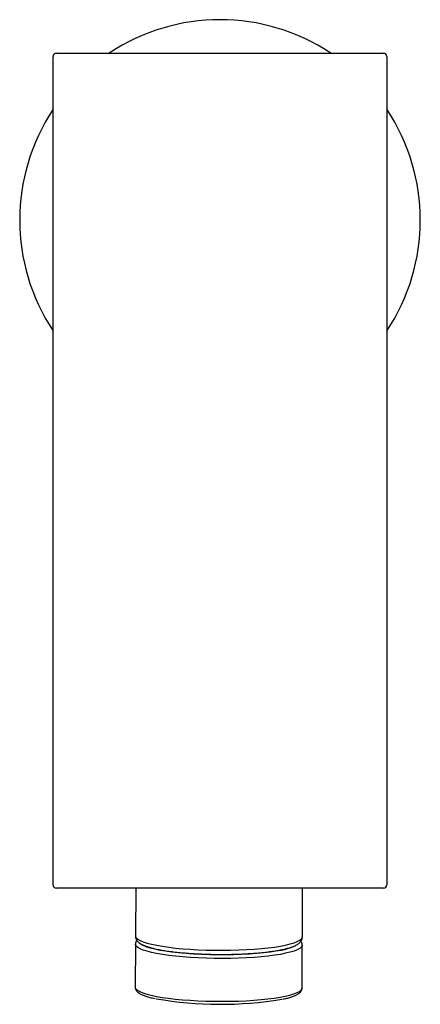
# Paper-space layout '_Posterior' of a CAD drawing. Header units: millimetres. Extents: x -41 to 79, y -187 to 108.
import ezdxf

# ---------------------------------------------------------------- set-up
doc = ezdxf.new("R2010")
doc.units = ezdxf.units.MM

psp = doc.layouts.new('_Posterior')

# ---------------------------------------------------------------- linework, layer by layer
at = {"color": 7, "linetype": 'Continuous', "lineweight": 25}
for p, q in [((-29.95, 97.66), (68.05, 97.66)), ((-30.95, -151.34), (-30.95, 96.66)), ((69.05, 96.66), (69.05, -151.34)), ((68.05, -152.34), (-29.95, -152.34)), ((-6.2, -152.34), (-6.28, -166.66)), ((43.72, -166.94), (43.8, -152.34)), ((-6.3, -169.12), (-6.37, -181.94)), ((43.63, -182.23), (43.7, -169.41))]:
    psp.add_line(p, q, dxfattribs=at)
at = {"color": 8, "linetype": 'Continuous', "lineweight": 25, "flags": 128}
for points in [[(-6.28, -166.66), (-6.26, -166.84), (-6.03, -167.24), (-5.57, -167.64), (-4.87, -168.04)], [(-4.87, -168.04), (-3.94, -168.42), (-2.8, -168.78), (-1.45, -169.13), (0.1, -169.45), (1.82, -169.75), (3.71, -170.02), (5.74, -170.26), (7.9, -170.46), (10.16, -170.63), (12.5, -170.76), (14.91, -170.86), (17.35, -170.91), (19.8, -170.93), (22.24, -170.9), (24.65, -170.84), (27, -170.74), (29.28, -170.6), (31.45, -170.42), (33.49, -170.21), (35.4, -169.96), (37.14, -169.69), (38.71, -169.39), (40.09, -169.06), (41.25, -168.71), (42.21, -168.34), (42.93, -167.96), (43.42, -167.56), (43.68, -167.16), (43.72, -166.94)], [(43.7, -169.41), (43.66, -169.63), (43.41, -170.03), (42.92, -170.42), (42.19, -170.81), (41.24, -171.17), (40.07, -171.52), (38.7, -171.85), (37.13, -172.16), (35.39, -172.43), (33.48, -172.68), (31.43, -172.89), (29.26, -173.06), (26.99, -173.2), (24.64, -173.31), (22.23, -173.37), (19.79, -173.39), (17.33, -173.38), (14.89, -173.32), (12.49, -173.23), (10.15, -173.1), (7.88, -172.93), (5.73, -172.72), (3.7, -172.48), (1.81, -172.21), (0.08, -171.92), (-1.46, -171.59), (-2.81, -171.25), (-3.96, -170.88), (-4.88, -170.5), (-5.58, -170.11), (-6.05, -169.71), (-6.27, -169.3), (-6.3, -169.11)], [(-6.37, -181.94), (-6.35, -182.13), (-6.12, -182.53), (-5.66, -182.93), (-4.96, -183.32), (-4.03, -183.7), (-2.89, -184.07), (-1.53, -184.41), (0.01, -184.74), (1.74, -185.03), (3.62, -185.3), (5.65, -185.54), (7.81, -185.75), (10.07, -185.92), (12.42, -186.05), (14.82, -186.14), (17.26, -186.2), (19.71, -186.22), (22.16, -186.19), (24.57, -186.13), (26.92, -186.03), (29.19, -185.89), (31.36, -185.71), (33.41, -185.5), (35.31, -185.25), (37.06, -184.98), (38.62, -184.67), (40, -184.35), (41.17, -184), (42.12, -183.63), (42.85, -183.24), (43.34, -182.85), (43.59, -182.45), (43.63, -182.23)]]:
    psp.add_lwpolyline(points, dxfattribs=at)
at = {"color": 7, "linetype": 'Continuous', "lineweight": 25, "flags": 128}
psp.add_lwpolyline([(-2.26, -170.09), (-1.87, -170.2), (-0.51, -170.54), (1.04, -170.86), (2.77, -171.15), (4.67, -171.41), (6.71, -171.64), (8.87, -171.84), (11.14, -172), (13.48, -172.12), (15.88, -172.2), (18.31, -172.24), (20.73, -172.24), (23.14, -172.2), (25.51, -172.12), (27.8, -172), (30, -171.84), (32.09, -171.64), (34.03, -171.41), (35.82, -171.15), (37.44, -170.86), (38.77, -170.56)], dxfattribs=at)
at = {"color": 7, "linetype": 'Continuous', "lineweight": 25}
for centre, radius, start, end in [((19.05, 47.66), 60, 56.4427, 123.5573), ((-29.95, 96.66), 1, 90, 180), ((68.05, 96.66), 1, 0, 90), ((19.05, 47.66), 60, 146.4427, 213.5573), ((19.05, 47.66), 60, 326.4427, 33.5573), ((-29.95, -151.34), 1, 180, 270), ((68.05, -151.34), 1, 270, 0), ((19.21, -74.45), 112.66, 260.1327, 279.3629)]:
    psp.add_arc(centre, radius, start, end, dxfattribs=at)
at = {"color": 8, "linetype": 'Continuous', "lineweight": 25}
for centre, radius, start, end in [((-0.52, -162.88), 7.41, 234.204, 256.4592), ((35.86, -157.61), 13.27, 282.6469, 296.6215)]:
    psp.add_arc(centre, radius, start, end, dxfattribs=at)
at = {"color": 7, "linetype": 'Continuous', "lineweight": 25}
for points, knots in [([(-6.25, -166.64), (-6.26, -166.75), (-6.29, -167.09), (-6.09, -167.62), (-5.75, -168.15), (-5.28, -168.61), (-4.74, -168.99), (-4.3, -169.21), (-4.1, -169.32)], [0, 0, 0, 0, 0.078805, 0.241453, 0.405785, 0.589364, 0.813565, 1, 1, 1, 1]), ([(-5.84, -167.98), (-5.91, -168.06), (-6.1, -168.29), (-6.27, -168.68), (-6.27, -168.99), (-6.27, -169.09)], [0, 0, 0, 0, 0.2980275, 0.7543492, 1, 1, 1, 1]), ([(-4.1, -169.32), (-3.94, -169.39), (-3.43, -169.62), (-2.46, -169.96), (-1.12, -170.33), (0.36, -170.66), (1.98, -170.96), (3.74, -171.23), (5.61, -171.46), (7.6, -171.67), (9.69, -171.84), (11.85, -171.98), (14.07, -172.08), (16.33, -172.15), (18.61, -172.18), (20.89, -172.18), (23.15, -172.14), (25.38, -172.06), (27.54, -171.95), (29.63, -171.81), (31.62, -171.63), (33.5, -171.42), (35.25, -171.17), (36.87, -170.9), (38.33, -170.6), (39.64, -170.26), (40.8, -169.89), (41.81, -169.46), (42.57, -168.99), (43.14, -168.47), (43.5, -167.93), (43.71, -167.4), (43.69, -167.06), (43.69, -166.95)], [0, 0, 0, 0, 0.018152, 0.056189, 0.092688, 0.128104, 0.162935, 0.197426, 0.231707, 0.265851, 0.299904, 0.333895, 0.367845, 0.401768, 0.435676, 0.46958, 0.503487, 0.537404, 0.571343, 0.605315, 0.639337, 0.67343, 0.707626, 0.741973, 0.776548, 0.811484, 0.847022, 0.883631, 0.922185, 0.94775, 0.969591, 0.989771, 1, 1, 1, 1]), ([(43.68, -169.41), (43.68, -169.27), (43.68, -168.93), (43.49, -168.53), (43.32, -168.32), (43.26, -168.25)], [0, 0, 0, 0, 0.319376, 0.766996, 1, 1, 1, 1]), ([(-6.35, -181.91), (-6.35, -182), (-6.38, -182.28), (-6.2, -182.74), (-5.87, -183.22), (-5.38, -183.65), (-4.69, -184.07), (-3.76, -184.49), (-2.59, -184.88), (-1.47, -185.18), (-0.68, -185.35), (-0.39, -185.41)], [0, 0, 0, 0, 0.039465, 0.132211, 0.227046, 0.336472, 0.471564, 0.624819, 0.773682, 0.918148, 1, 1, 1, 1]), ([(37.87, -185.58), (38.04, -185.54), (38.71, -185.41), (39.71, -185.15), (40.85, -184.79), (41.82, -184.39), (42.57, -183.97), (43.11, -183.51), (43.46, -183.01), (43.64, -182.56), (43.61, -182.3), (43.6, -182.23)], [0, 0, 0, 0, 0.050367, 0.195695, 0.342531, 0.491967, 0.646058, 0.773509, 0.875454, 0.968213, 1, 1, 1, 1])]:
    psp.add_open_spline(points, degree=3, knots=knots, dxfattribs=at)

doc.saveas('drawing.dxf')
